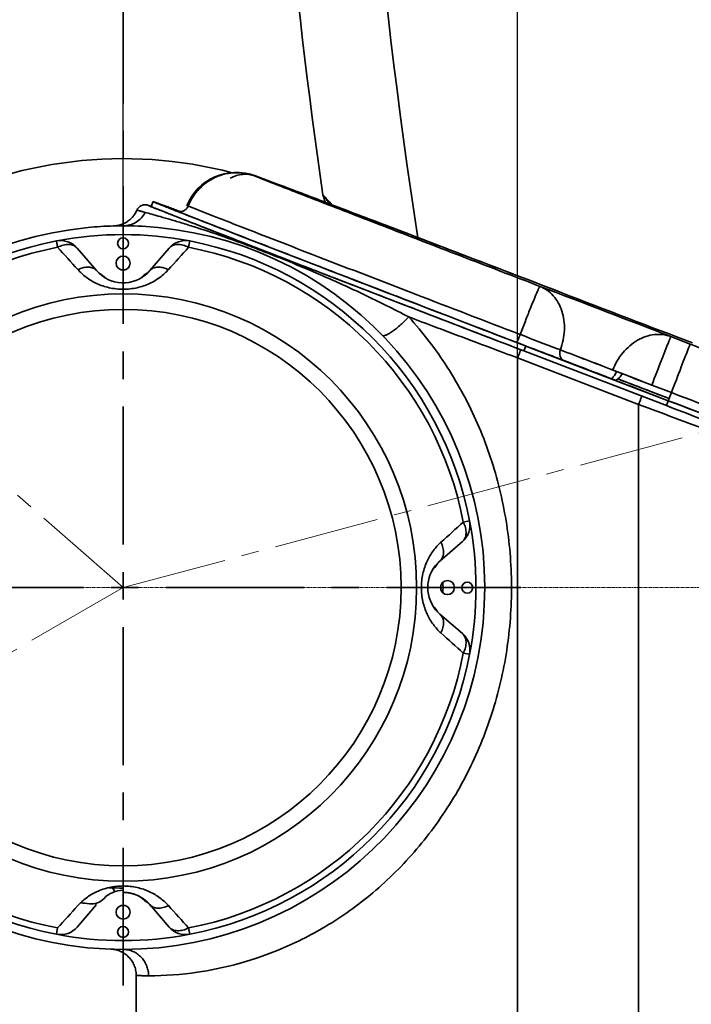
# Model space of a CAD drawing. Header units: millimetres. Extents: x 3881 to 9821, y -2100 to 2100.
# Tile 7 of 27: x 6063 to 6216, y 323 to 548. Entities that reach past the tile are written whole.
import ezdxf

# ---------------------------------------------------------------- set-up
doc = ezdxf.new("R2010")
doc.units = ezdxf.units.MM
doc.header["$PDSIZE"] = -5
doc.linetypes.add('CENTER', pattern=[0.6, 0.375, -0.075, 0.075, -0.075])
doc.linetypes.add('点画线', pattern=[18, 12, -2, 2, -2])
doc.layers.get('0').update_dxf_attribs({"lineweight": 35})
for name, color, linetype, lineweight in [('3中心线层', 1, 'CENTER', 18), ('中心线层', 1, '点画线', 18), ('尺寸线层', 3, 'Continuous', 18), ('粗实线层', 7, 'Continuous', 35)]:
    doc.layers.add(name, color=color, linetype=linetype, lineweight=lineweight)
doc.styles.add('标准', font='FSGB2312.ttf', dxfattribs={"width": 0.667})
doc.dimstyles.new('标准', dxfattribs={"dimscale": 20, "dimtxt": 3.5, "dimasz": 4, "dimexe": 2, "dimexo": 0, "dimtad": 1, "dimdsep": 46, "dimtxsty": '标准', "dimblk": '_CAXARROW', "dimcen": 0, "dimdle": 6, "dimazin": 2, "dimtfac": 0.707107, "dimtdec": 3, "dimtmove": 2, "dimatfit": 3, "dimfxl": 1, "dimfrac": 2, "dimtolj": 1, "dimarcsym": 1})

# ---------------------------------------------------------------- blocks, each defined once
blk = doc.blocks.new('_CAXARROW')
blk.add_hatch(color=0).paths.add_polyline_path([(0, 0), (-1, 0.125), (-1, -0.125)], flags=0)
blk = doc.blocks.new('*D30')
at = {"layer": 'Defpoints', "color": 0, "transparency": 16777216}
for p in [(6152.62, 868.23), (4841.47, 418.23), (5041.83, 418.23)]:
    blk.add_point(p, dxfattribs=at)
at = {"layer": '尺寸线层', "color": 0, "linetype": 'Continuous', "lineweight": -2, "transparency": 16777216}
for p, q in [((6152.62, 868.23), (4801.47, 868.23)), ((4841.47, 788.23), (4841.47, 712.03)), ((4841.47, 498.23), (4841.47, 598.7)), ((5041.83, 418.23), (4801.47, 418.23))]:
    blk.add_line(p, q, dxfattribs=at)
at = {"layer": '尺寸线层', "color": 0, "lineweight": -2, "transparency": 16777216, "xscale": 80, "yscale": 80, "zscale": 80}
for p, rotation in [((4841.47, 868.23), 90), ((4841.47, 418.23), 270)]:
    blk.add_blockref('_CAXARROW', p, dxfattribs=dict(at, rotation=rotation))
at = {"layer": '尺寸线层', "color": 0, "transparency": 16777216, "insert": (4841.47, 655.36), "char_height": 70, "width": 206.8234, "attachment_point": 5, "rotation": 90, "style": '标准', "bg_fill": 3, "box_fill_scale": 1.1, "bg_fill_color": 256, "bg_fill_true_color": 13158600, "bg_fill_transparency": 0}
blk.add_mtext('\\A1;450', dxfattribs=at)
blk = doc.blocks.new('*D31')
at = {"layer": 'Defpoints', "color": 0, "transparency": 16777216}
for p in [(6176.59, 683.54), (6086.59, 501.73), (6176.59, 387.97)]:
    blk.add_point(p, dxfattribs=at)
at = {"layer": '尺寸线层', "color": 0, "linetype": 'Continuous', "lineweight": -2, "transparency": 16777216}
for p, q in [((6086.59, 501.73), (6086.59, 723.54)), ((6176.59, 387.97), (6176.59, 723.54)), ((6006.59, 683.54), (5926.59, 683.54)), ((6086.59, 683.54), (6176.59, 683.54)), ((6256.59, 683.54), (6336.59, 683.54))]:
    blk.add_line(p, q, dxfattribs=at)
at = {"layer": '尺寸线层', "color": 0, "lineweight": -2, "transparency": 16777216, "xscale": 80, "yscale": 80, "zscale": 80}
blk.add_blockref('_CAXARROW', (6086.59, 683.54), dxfattribs=at)
at = {"layer": '尺寸线层', "color": 0, "lineweight": -2, "transparency": 16777216, "xscale": 80, "yscale": 80, "zscale": 80, "rotation": 180}
blk.add_blockref('_CAXARROW', (6176.59, 683.54), dxfattribs=at)
at = {"layer": '尺寸线层', "color": 0, "transparency": 16777216, "insert": (6267.93, 742.44), "char_height": 70, "width": 140, "attachment_point": 5, "style": '标准', "bg_fill": 3, "box_fill_scale": 1.1, "bg_fill_color": 256, "bg_fill_true_color": 13158600, "bg_fill_transparency": 0}
blk.add_mtext('\\A1;90', dxfattribs=at)
blk = doc.blocks.new('*D33')
at = {"layer": 'Defpoints', "color": 0, "transparency": 16777216}
for p in [(4624.06, 1349.73), (6086.59, 1349.73), (5696.88, -288.27)]:
    blk.add_point(p, dxfattribs=at)
at = {"layer": '尺寸线层', "color": 0, "linetype": 'Continuous', "lineweight": -2, "transparency": 16777216}
for p, q in [((6086.59, 1349.73), (4584.06, 1349.73)), ((4624.06, 1269.73), (4624.06, 601.53)), ((4624.06, -208.27), (4624.06, 459.93)), ((5696.88, -288.27), (4584.06, -288.27))]:
    blk.add_line(p, q, dxfattribs=at)
at = {"layer": '尺寸线层', "color": 0, "lineweight": -2, "transparency": 16777216, "xscale": 80, "yscale": 80, "zscale": 80}
for p, rotation in [((4624.06, 1349.73), 90), ((4624.06, -288.27), 270)]:
    blk.add_blockref('_CAXARROW', p, dxfattribs=dict(at, rotation=rotation))
at = {"layer": '尺寸线层', "color": 0, "transparency": 16777216, "insert": (4624.06, 530.73), "char_height": 70, "width": 270.215, "attachment_point": 5, "rotation": 90, "style": '标准', "bg_fill": 3, "box_fill_scale": 1.1, "bg_fill_color": 256, "bg_fill_true_color": 13158600, "bg_fill_transparency": 0}
blk.add_mtext('\\A1;1638', dxfattribs=at)
blk = doc.blocks.new('*D34')
at = {"layer": 'Defpoints', "color": 0, "transparency": 16777216}
for p in [(5155.09, 418.07), (6176.59, 51.45), (6176.59, -428.94)]:
    blk.add_point(p, dxfattribs=at)
at = {"layer": '尺寸线层', "color": 0, "linetype": 'Continuous', "lineweight": -2, "transparency": 16777216}
for p, q in [((5155.09, 418.07), (5155.09, -468.94)), ((6176.59, 51.45), (6176.59, -468.94)), ((5235.09, -428.94), (5562.73, -428.94)), ((6096.59, -428.94), (5768.94, -428.94))]:
    blk.add_line(p, q, dxfattribs=at)
at = {"layer": '尺寸线层', "color": 0, "lineweight": -2, "transparency": 16777216, "xscale": 80, "yscale": 80, "zscale": 80, "rotation": 180}
blk.add_blockref('_CAXARROW', (5155.09, -428.94), dxfattribs=at)
at = {"layer": '尺寸线层', "color": 0, "lineweight": -2, "transparency": 16777216, "xscale": 80, "yscale": 80, "zscale": 80}
blk.add_blockref('_CAXARROW', (6176.59, -428.94), dxfattribs=at)
at = {"layer": '尺寸线层', "color": 0, "transparency": 16777216, "insert": (5665.84, -428.94), "char_height": 70, "width": 419.9432, "attachment_point": 5, "style": '标准', "bg_fill": 3, "box_fill_scale": 1.1, "bg_fill_color": 256, "bg_fill_true_color": 13158600, "bg_fill_transparency": 0}
blk.add_mtext('\\A1;1021.5', dxfattribs=at)

msp = doc.modelspace()

# ---------------------------------------------------------------- linework, layer by layer
at = {"color": 1, "linetype": 'CENTER', "ltscale": 83.82}
for p, q in [((6086.588, 327.48), (6086.588, 1076.73)), ((5995.838, 418.23), (6177.338, 418.23))]:
    msp.add_line(p, q, dxfattribs=at)
at = {"color": 0, "linetype": 'Continuous'}
for p, q in [((6116.562, 512.105), (6116.597, 512.091)), ((6116.596, 512.091), (6116.774, 512.024)), ((6119.314, 511.174), (6116.8, 512.111)), ((6116.802, 512.11), (6116.946, 512.056)), ((6122.824, 509.854), (6119.314, 511.174)), ((6121.751, 510.258), (6121.945, 510.185)), ((6121.914, 510.085), (6121.917, 510.084)), ((6121.917, 510.084), (6121.941, 510.075)), ((6135.218, 505.154), (6122.824, 509.854)), ((6092.188, 505.442), (6092.163, 505.449)), ((6092.212, 505.435), (6092.188, 505.442)), ((6092.235, 505.428), (6092.212, 505.435)), ((6092.257, 505.421), (6092.235, 505.428)), ((6092.279, 505.415), (6092.257, 505.421)), ((6092.313, 505.404), (6092.279, 505.415)), ((6092.348, 505.393), (6092.313, 505.404)), ((6092.385, 505.381), (6092.348, 505.393)), ((6092.439, 505.363), (6092.385, 505.381)), ((6092.514, 505.337), (6092.439, 505.363)), ((6092.618, 505.302), (6092.514, 505.337)), ((6092.76, 505.252), (6092.618, 505.302)), ((6092.982, 505.173), (6092.76, 505.252)), ((6093.034, 505.154), (6092.982, 505.173)), ((6092.984, 505.172), (6093.03, 505.155)), ((6093.021, 505.121), (6093.451, 506.241)), ((6093.005, 505.089), (6092.961, 505.107)), ((6097.557, 503.285), (6097.589, 503.272)), ((6097.587, 503.273), (6097.868, 503.162)), ((6097.868, 503.162), (6098.256, 503.01)), ((6098.053, 503.083), (6097.874, 503.153)), ((6098.447, 502.928), (6098.053, 503.083)), ((6098.256, 503.01), (6098.437, 502.938)), ((6098.437, 502.938), (6099.447, 502.542)), ((6098.831, 502.777), (6098.447, 502.928)), ((6098.738, 504.207), (6098.989, 504.111)), ((6098.995, 504.124), (6098.743, 504.22)), ((6098.936, 504.239), (6099.32, 504.095)), ((6098.989, 504.111), (6099.314, 503.986)), ((6099.367, 503.981), (6098.995, 504.124)), ((6099.32, 504.095), (6099.339, 504.088)), ((6099.544, 503.969), (6099.326, 504.049)), ((6099.35, 504.04), (6099.326, 504.049)), ((6099.339, 504.088), (6099.362, 504.079)), ((6099.533, 503.973), (6099.351, 504.04)), ((6099.362, 504.079), (6099.642, 503.974)), ((6137.804, 504.169), (6135.218, 505.154)), ((6143.387, 502.042), (6137.804, 504.169)), ((6098.874, 502.761), (6098.831, 502.777)), ((6099.458, 502.532), (6098.87, 502.762)), ((6099.587, 502.481), (6099.458, 502.532)), ((6103.934, 500.783), (6103.86, 500.812)), ((6103.934, 500.783), (6103.861, 500.812)), ((6147.907, 500.317), (6143.387, 502.042)), ((6151.065, 499.111), (6147.907, 500.317)), ((6154.33, 497.863), (6151.065, 499.111)), ((6071.652, 495.842), (6071.375, 497.28)), ((6101.801, 497.28), (6101.524, 495.842)), ((6159.405, 495.922), (6154.33, 497.863)), ((6080.529, 490.506), (6076.107, 495.635)), ((6097.069, 495.635), (6092.647, 490.506)), ((6162.893, 494.588), (6159.405, 495.922)), ((6166.452, 493.225), (6162.893, 494.588)), ((6175.58, 489.727), (6171.897, 491.139)), ((6179.29, 488.304), (6175.58, 489.727)), ((6086.588, 486.266), (6086.588, 487.73)), ((6182.93, 486.907), (6179.29, 488.304)), ((6181.135, 485.854), (6181.139, 485.864)), ((6182.881, 486.926), (6182.881, 486.926)), ((6182.882, 486.926), (6182.928, 486.908)), ((6182.931, 486.907), (6182.93, 486.907)), ((6177.187, 475.938), (6177.161, 475.948)), ((6177.441, 475.84), (6177.187, 475.938)), ((6211.075, 474.357), (6211.081, 474.37)), ((6211.545, 475.46), (6215.964, 473.764)), ((6213.033, 475.353), (6213.032, 475.353)), ((6213.033, 475.353), (6216.456, 474.039)), ((6213.034, 475.352), (6213.083, 475.334)), ((6213.084, 475.333), (6213.084, 475.334)), ((6175.973, 472.986), (6176.576, 472.755)), ((6177.314, 472.471), (6175.973, 472.986)), ((6176.576, 472.755), (6176.616, 472.739)), ((6176.616, 472.739), (6177.313, 472.471)), ((6177.313, 472.471), (6178.03, 472.196)), ((6178.03, 472.196), (6177.314, 472.471)), ((6178.46, 473.317), (6178.03, 472.196)), ((6178.03, 472.196), (6210.526, 459.722)), ((6210.956, 460.842), (6178.46, 473.317)), ((6215.516, 472.668), (6215.51, 472.654)), ((6176.588, 470.606), (6204.195, 460.004)), ((6176.588, 307.23), (6176.588, 470.606)), ((6192.335, 470.136), (6192.312, 470.145)), ((6192.335, 470.136), (6192.312, 470.145)), ((6198.31, 467.833), (6198.278, 467.846)), ((6199.45, 465.847), (6205.341, 463.586)), ((6205.341, 463.586), (6211.155, 461.354)), ((6206.474, 462.576), (6210.96, 460.854)), ((6211.675, 462.698), (6207.199, 464.417)), ((6210.961, 460.854), (6211.675, 462.698)), ((6211.151, 461.342), (6208.256, 462.453)), ((6210.513, 459.727), (6210.943, 460.847)), ((6210.956, 460.842), (6210.943, 460.847)), ((6204.195, 287.238), (6204.195, 460.004)), ((6210.513, 459.727), (6210.526, 459.722)), ((6164.199, 433.166), (6165.637, 433.443)), ((6158.864, 424.289), (6163.993, 428.711)), ((6163.993, 407.749), (6158.864, 412.171)), ((6165.637, 403.018), (6164.199, 403.294)), ((6086.588, 350.195), (6086.588, 348.73)), ((6076.107, 340.826), (6080.529, 345.954)), ((6092.647, 345.954), (6097.069, 340.826)), ((6071.375, 339.181), (6071.652, 340.619)), ((6101.524, 340.619), (6101.801, 339.181)), ((6083.798, 335.777), (6083.799, 335.777)), ((6083.807, 335.777), (6084.014, 335.77)), ((6083.807, 335.777), (6083.817, 335.777)), ((6084.088, 335.76), (6083.807, 335.777)), ((6089.588, 307.23), (6089.588, 329.781))]:
    msp.add_line(p, q, dxfattribs=at)
for points in [[(6092.163, 505.449), (6092.15, 505.453), (6092.136, 505.456), (6092.121, 505.46), (6092.106, 505.464), (6092.09, 505.468), (6092.072, 505.472), (6092.053, 505.477), (6092.033, 505.481), (6092.011, 505.486), (6091.987, 505.491), (6091.96, 505.496), (6091.93, 505.501), (6091.897, 505.506), (6091.86, 505.512), (6091.819, 505.517), (6091.774, 505.521), (6091.725, 505.525), (6091.672, 505.528), (6091.615, 505.529), (6091.556, 505.529), (6091.492, 505.527), (6091.426, 505.523), (6091.356, 505.516), (6091.283, 505.506), (6091.206, 505.492), (6091.125, 505.475), (6091.042, 505.453), (6090.956, 505.426), (6090.868, 505.395), (6090.779, 505.358), (6090.689, 505.315), (6090.6, 505.268), (6090.511, 505.214), (6090.424, 505.155), (6090.338, 505.09), (6090.255, 505.019), (6090.173, 504.942), (6090.095, 504.859), (6090.02, 504.77), (6089.949, 504.674), (6089.882, 504.573), (6089.821, 504.466), (6089.766, 504.352)], [(6084.402, 500.701), (6084.658, 500.713), (6084.915, 500.737), (6085.171, 500.771), (6085.425, 500.817), (6085.676, 500.873), (6085.925, 500.94), (6086.171, 501.017), (6086.413, 501.105), (6086.651, 501.203), (6086.885, 501.312), (6087.113, 501.43), (6087.337, 501.558), (6087.555, 501.696), (6087.766, 501.842), (6087.972, 501.998), (6088.17, 502.163), (6088.361, 502.335), (6088.545, 502.516), (6088.72, 502.705), (6088.888, 502.901), (6089.047, 503.104), (6089.197, 503.313), (6089.337, 503.529), (6089.469, 503.75), (6089.591, 503.978), (6089.703, 504.21), (6089.766, 504.352)], [(6171.897, 491.139), (6170.07, 491.839), (6166.452, 493.225)], [(6210.961, 460.854), (6210.965, 460.865), (6210.977, 460.895)], [(6086.588, 348.73), (6086.685, 348.73), (6086.894, 348.724), (6087.104, 348.713), (6087.315, 348.697), (6087.525, 348.675), (6087.736, 348.647), (6087.944, 348.614), (6088.152, 348.576), (6088.358, 348.532), (6088.561, 348.483), (6088.761, 348.429), (6088.958, 348.371), (6089.151, 348.308), (6089.341, 348.241), (6089.528, 348.17), (6089.711, 348.095), (6089.891, 348.016), (6090.067, 347.934), (6090.24, 347.848), (6090.41, 347.758), (6090.576, 347.665), (6090.739, 347.569), (6090.899, 347.469), (6091.055, 347.367), (6091.209, 347.261), (6091.359, 347.152), (6091.506, 347.04), (6091.651, 346.925), (6091.792, 346.807), (6091.93, 346.685), (6092.065, 346.561), (6092.197, 346.435), (6092.326, 346.305), (6092.452, 346.172), (6092.575, 346.036), (6092.647, 345.954)], [(6089.588, 329.781), (6089.586, 329.938), (6089.572, 330.22), (6089.544, 330.502), (6089.504, 330.783), (6089.45, 331.06), (6089.383, 331.335), (6089.304, 331.606), (6089.211, 331.873), (6089.106, 332.136), (6088.989, 332.393), (6088.86, 332.645), (6088.72, 332.89), (6088.567, 333.129), (6088.404, 333.359), (6088.23, 333.582), (6088.046, 333.797), (6087.852, 334.003), (6087.648, 334.199), (6087.435, 334.385), (6087.214, 334.561), (6086.985, 334.727), (6086.748, 334.882), (6086.504, 335.025), (6086.254, 335.156), (6085.998, 335.276), (6085.737, 335.383), (6085.47, 335.478), (6085.2, 335.56), (6084.926, 335.63), (6084.649, 335.686), (6084.369, 335.73), (6084.088, 335.76)]]:
    msp.add_lwpolyline(points, dxfattribs=at)
for centre, radius in [((6086.588, 496.73), 1.25), ((6086.588, 492.23), 1.6), ((6086.588, 418.23), 66.964), ((6086.588, 418.23), 63.429), ((6160.588, 418.23), 1.6), ((6165.088, 418.23), 1.25), ((6086.588, 344.23), 1.6), ((6086.588, 339.73), 1.25)]:
    msp.add_circle(centre, radius, dxfattribs=at)
for centre, radius, start, end in [((7388.984, 690.252), 1250, 172.218492, 188.846349), ((7388.984, 690.252), 1270, 175.404313, 188.259625), ((6086.588, 418.23), 97.826, 75.24613, 118.52988), ((6112.298, 500.888), 12, 69.1801, 158.18224), ((6112.646, 500.853), 12, 69.73851, 85.0314), ((6114.776, 506.327), 6.126, 72.80708, 80.1834), ((6112.531, 501.476), 11.367, 69.03831, 69.22412), ((6114.803, 506.415), 6.034, 70.65787, 72.79946), ((6112.907, 501.558), 11.248, 69.7524, 70.88812), ((6114.814, 506.447), 6.001, 69.18479, 70.65703), ((5869.471, -156.799), 713.17, 69.2834, 69.695715), ((6099.969, 455.353), 58.996, 68.03372, 68.31285), ((5850.364, 416.23), 296.299, 17.65855, 18.00284), ((6037.185, 437.663), 118.067, 35.22089, 36.44826), ((6079.002, 457.283), 73.334, 41.14137, 43.5458), ((6243.373, 860.123), 382.223, 248.19987, 248.37282), ((6125.39, 569.415), 70.392, 248.23087, 248.38368), ((6100.002, 505.809), 1.885, 249.77572, 255.29561), ((6100.007, 505.828), 1.905, 255.29139, 257.80824), ((6086.588, 418.23), 82.5, 91.51676, 95.56381), ((6086.588, 418.23), 82.5, 89.53519, 91.51676), ((6086.588, 418.23), 82.5, 84.43621, 89.53519), ((6086.588, 418.23), 82.5, 95.56381, 270), ((6086.588, 418.23), 80.5, 79.10695, 100.89305), ((6086.588, 418.23), 82.5, 270, 84.43621), ((6086.588, 418.23), 80.5, 100.89305, 169.10695), ((6072.32, 492.37), 5, 40.76875, 100.89305), ((6100.856, 492.37), 5, 79.10695, 139.23104), ((6086.588, 418.23), 80.5, 10.89305, 79.10695), ((6086.588, 418.23), 79.036, 100.89301, 169.10692), ((8059.014, 2280.025), 2670.752, 221.916368, 222.063586), ((4291.488, 2120.454), 2432.2, 317.92852, 318.090178), ((6086.588, 418.23), 79.036, 10.89301, 79.10691), ((6086.588, 495.73), 8, 220.76928, 267.71561), ((6079.336, 486.345), 4, 43.51149, 64.39057), ((6086.588, 418.23), 72.5, 89.56447, 90.43553), ((6086.588, 495.73), 8, 267.71561, 314.63177), ((6093.84, 486.345), 4, 115.74237, 136.48851), ((6086.588, 495.73), 8, 314.63177, 319.23105), ((6086.588, 493.23), 6, 223.51149, 226.7341), ((6086.588, 493.23), 6, 313.36151, 316.48851), ((4417.286, -4153.945), 4964.953, 68.814732, 69.183939), ((6178.581, 475.723), 12, 68.75287, 69.00056), ((7967.673, 5091.788), 4938.648, 248.81482, 249.188946), ((7960.037, 5071.897), 4917.341, 248.814063, 249.189741), ((7241.898, 3246.766), 2970.328, 248.978923, 249.199875), ((6098.5, 506.172), 84.267, 338.83963, 338.98141), ((7077.495, 2818.231), 2509.361, 248.980934, 249.176612), ((6208.783, 464.131), 12, 68.99933, 69.25832), ((5350.164, -1723.285), 2349.542, 68.996146, 69.152388), ((5524.436, -1269.085), 1863.069, 68.992855, 69.189889), ((5657.729, -922.384), 1489.651, 68.814603, 69.183783), ((5685.635, -852.281), 1416.182, 68.777504, 69.036056), ((5489.546, -1362.359), 1962.638, 68.831515, 69.01744), ((7268.839, 3230.621), 2962.932, 248.837421, 249.003721), ((6998.613, 2528.033), 2210.182, 248.795015, 249.018025), ((7232.552, 3138.116), 2865.545, 248.795023, 249.018017), ((4903.968, -2934.656), 3638.89, 68.996164, 69.145093), ((6160.728, 432.498), 5, 310.76891, 10.89305), ((6086.588, 418.23), 80.5, 349.10695, 10.89305), ((7962.034, -1569.362), 2691.157, 131.916951, 132.063053), ((6164.088, 418.23), 8, 135.04198, 224.98366), ((6161.588, 418.23), 6, 133.51149, 136.68116), ((6154.703, 425.483), 4, 313.51149, 334.43473), ((6164.088, 418.23), 8, 130.76908, 135.04198), ((6086.588, 418.23), 72.5, 359.56447, 0.43553), ((6092.833, 418.23), 66.732, 358.95878, 1.04058), ((6161.588, 418.23), 6, 223.3355, 226.48851), ((6154.703, 410.978), 4, 25.58466, 46.48851), ((6164.088, 418.23), 8, 224.98366, 229.2311), ((7799.6, 2225.318), 2448.327, 227.929078, 228.089672), ((6160.728, 403.962), 5, 349.10695, 49.23071), ((6086.588, 418.23), 80.5, 190.89306, 259.10695), ((6086.588, 418.23), 79.036, 190.89301, 259.10692), ((6086.588, 418.23), 79.036, 280.89301, 349.10691), ((6086.588, 418.23), 80.5, 280.89305, 349.10695), ((6086.588, 343.23), 6, 89.99991, 136.48851), ((6086.588, 418.23), 68.5, 267.25526, 269.99777), ((6086.588, 350.73), 2.565, 201.71171, 224.39938), ((6086.588, 340.73), 8, 40.76858, 90.00112), ((6086.588, 418.23), 72.5, 262.32413, 263.92248), ((6079.336, 350.115), 4, 263.92248, 316.48851), ((6086.588, 343.23), 6, 43.51149, 46.73416), ((6093.84, 350.115), 4, 223.51149, 244.39059), ((7880.721, -1283.122), 2430.898, 137.928514, 138.09026), ((6086.588, 418.23), 72.5, 269.56447, 270.43552), ((4113.785, -1443.904), 2671.259, 41.916395, 42.063585), ((6072.32, 344.091), 5, 259.10695, 319.23102), ((6086.588, 418.23), 80.5, 259.10695, 280.89305), ((6100.856, 344.091), 5, 220.76876, 280.89305)]:
    msp.add_arc(centre, radius, start, end, dxfattribs=at)
for points, knots in [([(6101.427, 505.235), (6101.696, 505.907), (6102.197, 506.897), (6103.043, 508.124), (6104.045, 509.32), (6105.539, 510.651), (6107.281, 511.668), (6108.781, 512.259), (6110.31, 512.687), (6112.243, 512.922), (6114.489, 512.746), (6115.902, 512.355), (6116.563, 512.104)], [0, 0, 0, 0, 0.1180025, 0.179711, 0.2428657, 0.3722573, 0.5037609, 0.5695281, 0.6348009, 0.7624432, 0.8847007, 1, 1, 1, 1]), ([(6111.016, 511.616), (6111.474, 511.846), (6112.404, 512.223), (6113.844, 512.509), (6115.249, 512.487), (6116.142, 512.264), (6116.562, 512.105)], [0, 0, 0, 0, 0.2688978, 0.5225429, 0.7645505, 1, 1, 1, 1]), ([(6116.562, 512.105), (6117.244, 511.845), (6118.466, 511.381), (6120.069, 510.775), (6121.171, 510.362), (6121.733, 510.152), (6121.915, 510.087)], [0, 0, 0, 0, 0.3824417, 0.685704, 0.89868, 1, 1, 1, 1]), ([(6121.876, 510.012), (6120.839, 510.417), (6119.078, 511.107), (6117.319, 511.802), (6116.596, 512.091)], [0, 0, 0, 0, 0.5887828, 1, 1, 1, 1]), ([(6121.77, 510.173), (6121.156, 510.417), (6119.548, 511.046), (6117.938, 511.671), (6116.945, 512.056)], [0, 0, 0, 0, 0.3828918, 1, 1, 1, 1]), ([(6181.676, 486.926), (6175.651, 489.239), (6164.025, 493.708), (6147.629, 500.026), (6133.719, 505.404), (6125.411, 508.63), (6121.876, 510.012)], [0, 0, 0, 0, 0.3020619, 0.5828866, 0.8223546, 1, 1, 1, 1]), ([(6121.941, 510.075), (6121.971, 510.064), (6122.029, 510.043), (6122.109, 510.014), (6122.178, 509.99), (6122.235, 509.969), (6122.281, 509.953), (6122.315, 509.941), (6122.34, 509.935), (6122.35, 509.93), (6122.357, 509.93), (6122.354, 509.933), (6122.35, 509.935), (6122.343, 509.938), (6122.333, 509.943), (6122.314, 509.951), (6122.283, 509.965), (6122.238, 509.984), (6122.155, 510.018), (6122.086, 510.046), (6122.037, 510.066)], [0, 0, 0, 0, 0.1236643, 0.2319727, 0.3248843, 0.4023588, 0.4643567, 0.5108408, 0.5417807, 0.55718, 0.5592183, 0.5615869, 0.5677161, 0.5777126, 0.5915909, 0.6093531, 0.6565233, 0.7192023, 0.7973619, 1, 1, 1, 1]), ([(6121.945, 510.185), (6125.559, 508.823), (6134.046, 505.603), (6148.237, 500.194), (6164.937, 493.808), (6176.762, 489.274), (6182.882, 486.926)], [0, 0, 0, 0, 0.1776371, 0.4175098, 0.6985264, 1, 1, 1, 1]), ([(6092.961, 505.107), (6092.864, 505.147), (6092.731, 505.202), (6092.565, 505.272), (6092.474, 505.311), (6092.398, 505.346), (6092.354, 505.365), (6092.281, 505.405), (6092.361, 505.385), (6092.407, 505.37), (6092.487, 505.345), (6092.58, 505.313), (6092.75, 505.255), (6092.886, 505.206), (6092.984, 505.172)], [0, 0, 0, 0, 0.2180062, 0.3038561, 0.3742194, 0.4290612, 0.4683543, 0.5003683, 0.5321869, 0.5713759, 0.6261145, 0.6963792, 0.7821383, 1, 1, 1, 1]), ([(6093.451, 506.241), (6093.452, 506.243), (6093.463, 506.24), (6093.478, 506.238), (6093.508, 506.23), (6093.546, 506.218), (6093.596, 506.202), (6093.656, 506.182), (6093.728, 506.158), (6093.845, 506.118), (6094.017, 506.057), (6094.257, 505.972), (6094.538, 505.87), (6094.863, 505.752), (6095.229, 505.618), (6095.802, 505.407), (6096.62, 505.104), (6097.724, 504.693), (6098.514, 504.397), (6098.936, 504.239)], [0, 0, 0, 0, 0.0011247, 0.0041487, 0.0091385, 0.0161038, 0.0250468, 0.0359673, 0.0488642, 0.0637354, 0.0993899, 0.1429044, 0.1942457, 0.253374, 0.3202431, 0.3948011, 0.5667472, 0.7686841, 1, 1, 1, 1]), ([(6098.866, 504.059), (6098.448, 504.224), (6097.663, 504.532), (6096.568, 504.965), (6095.757, 505.288), (6095.19, 505.514), (6094.828, 505.659), (6094.508, 505.789), (6094.23, 505.902), (6093.995, 505.998), (6093.826, 506.069), (6093.712, 506.117), (6093.643, 506.147), (6093.585, 506.173), (6093.537, 506.194), (6093.501, 506.211), (6093.473, 506.225), (6093.461, 506.233), (6093.451, 506.239), (6093.451, 506.241)], [0, 0, 0, 0, 0.2312468, 0.4331484, 0.6050874, 0.6796502, 0.7465285, 0.8056693, 0.8570254, 0.9005558, 0.9362261, 0.9511048, 0.9640087, 0.9749357, 0.9838844, 0.9908544, 0.9958479, 0.9988743, 1, 1, 1, 1]), ([(6098.899, 504.092), (6099.125, 504.006), (6099.637, 503.915), (6100.409, 504.092), (6101.055, 504.559), (6101.335, 505.005), (6101.427, 505.235)], [0, 0, 0, 0, 0.2375158, 0.4959763, 0.75697, 1, 1, 1, 1]), ([(6101.429, 505.235), (6101.389, 505.25), (6101.334, 505.273), (6101.266, 505.3), (6101.227, 505.316), (6101.198, 505.329), (6101.178, 505.337), (6101.167, 505.342), (6101.162, 505.345), (6101.159, 505.346), (6101.157, 505.347), (6101.157, 505.348)], [0, 0, 0, 0, 0.4355351, 0.6072227, 0.748011, 0.857768, 0.9363677, 0.9639498, 0.9837093, 0.9956606, 1, 1, 1, 1]), ([(6091.651, 503.78), (6091.408, 503.334), (6090.795, 502.488), (6089.572, 501.496), (6088.129, 500.871), (6087.094, 500.73), (6086.588, 500.73)], [0, 0, 0, 0, 0.2462047, 0.5005775, 0.7545419, 1, 1, 1, 1]), ([(6091.644, 503.782), (6091.496, 503.823), (6091.219, 503.899), (6090.833, 504.006), (6090.507, 504.097), (6090.273, 504.163), (6090.115, 504.207), (6090.019, 504.235), (6089.938, 504.259), (6089.872, 504.279), (6089.821, 504.294), (6089.787, 504.305), (6089.768, 504.312), (6089.759, 504.316), (6089.755, 504.318), (6089.752, 504.32), (6089.752, 504.321)], [0, 0, 0, 0, 0.2345339, 0.437819, 0.6098142, 0.7504795, 0.8090524, 0.8597854, 0.902681, 0.9377425, 0.9649743, 0.9843841, 0.9911614, 0.995994, 0.9989005, 1, 1, 1, 1]), ([(6151.74, 479.938), (6150.053, 480.844), (6146.695, 482.569), (6141.686, 485.009), (6136.795, 487.274), (6130.574, 490.027), (6124.533, 492.552), (6118.683, 494.87), (6113.312, 496.921), (6108.203, 498.744), (6103.421, 500.316), (6100.309, 501.289), (6097.566, 502.109), (6095.22, 502.784), (6093.291, 503.329), (6092.146, 503.647), (6091.644, 503.782)], [0, 0, 0, 0, 0.0887202, 0.1747787, 0.2580284, 0.3383458, 0.489863, 0.5612237, 0.6297368, 0.7561675, 0.8123632, 0.8628702, 0.9071862, 0.9449489, 0.9759241, 1, 1, 1, 1]), ([(6097.874, 503.153), (6096.873, 503.546), (6095.248, 504.187), (6093.626, 504.834), (6093.005, 505.089)], [0, 0, 0, 0, 0.6157215, 1, 1, 1, 1]), ([(6093.021, 505.121), (6093.021, 505.119), (6093.029, 505.114), (6093.039, 505.107), (6093.062, 505.095), (6093.092, 505.081), (6093.132, 505.062), (6093.203, 505.031), (6093.314, 504.983), (6093.475, 504.916), (6093.671, 504.834), (6093.903, 504.739), (6094.171, 504.631), (6094.474, 504.508), (6094.949, 504.318), (6095.628, 504.047), (6096.547, 503.683), (6097.205, 503.423), (6097.557, 503.285)], [0, 0, 0, 0, 0.0011466, 0.0041735, 0.0091585, 0.0161131, 0.0250404, 0.0359407, 0.063656, 0.0992444, 0.1426834, 0.1939443, 0.252993, 0.3197903, 0.3942916, 0.5662045, 0.7682812, 1, 1, 1, 1]), ([(6098.743, 504.22), (6098.248, 504.41), (6097.796, 504.585), (6096.303, 505.149), (6097.79, 504.569), (6098.243, 504.397), (6098.738, 504.207)], [0, 0, 0, 0, 0.3535492, 0.5, 0.646428, 1, 1, 1, 1]), ([(6099.159, 504.017), (6099.085, 504.045), (6098.98, 504.084), (6098.85, 504.132), (6098.772, 504.16), (6098.707, 504.183), (6098.658, 504.201), (6098.618, 504.215), (6098.601, 504.22), (6098.579, 504.227), (6098.593, 504.217), (6098.608, 504.212), (6098.642, 504.197), (6098.686, 504.179), (6098.745, 504.154), (6098.818, 504.125), (6098.87, 504.104), (6098.899, 504.092)], [0, 0, 0, 0, 0.2482666, 0.3500114, 0.4366402, 0.5080702, 0.564255, 0.6051506, 0.6307192, 0.6409654, 0.6464886, 0.6672891, 0.70343, 0.7548469, 0.8214656, 0.9032092, 1, 1, 1, 1]), ([(6178.46, 473.317), (6170.183, 476.494), (6154.278, 482.607), (6132.067, 491.167), (6115.685, 497.503), (6105.058, 501.635), (6100.738, 503.323), (6098.866, 504.059)], [0, 0, 0, 0, 0.311735, 0.5991072, 0.8369208, 0.9292866, 1, 1, 1, 1]), ([(6098.899, 504.092), (6100.252, 503.551), (6103.694, 502.197), (6109.873, 499.784), (6117.975, 496.639), (6127.698, 492.875), (6138.725, 488.617), (6155.104, 482.304), (6167.774, 477.433), (6176.408, 474.118)], [0, 0, 0, 0, 0.052593, 0.1335516, 0.239456, 0.3663234, 0.5099539, 0.6661513, 1, 1, 1, 1]), ([(6099.009, 504.165), (6098.983, 504.174), (6098.885, 504.208), (6098.971, 504.17), (6098.991, 504.161)], [0, 0, 0, 0, 0.55218, 1, 1, 1, 1]), ([(6098.991, 504.161), (6099.008, 504.154), (6099.105, 504.114), (6099.203, 504.075), (6099.283, 504.043)], [0, 0, 0, 0, 0.1730731, 1, 1, 1, 1]), ([(6099.326, 504.049), (6099.292, 504.062), (6099.186, 504.101), (6099.081, 504.139), (6099.009, 504.165)], [0, 0, 0, 0, 0.3217338, 1, 1, 1, 1]), ([(6177.161, 475.948), (6169.124, 479.034), (6153.77, 484.936), (6135.256, 492.075), (6122.071, 497.176), (6114.044, 500.289), (6107.672, 502.773), (6104.008, 504.21), (6102.499, 504.808)], [0, 0, 0, 0, 0.3226524, 0.6164995, 0.7436615, 0.8525143, 0.9391606, 1, 1, 1, 1]), ([(6099.447, 502.542), (6101.339, 501.8), (6105.635, 500.123), (6116.002, 496.094), (6131.742, 490.007), (6152.953, 481.831), (6168.096, 476.01), (6175.973, 472.986)], [0, 0, 0, 0, 0.0742984, 0.1686635, 0.4067411, 0.6914355, 1, 1, 1, 1]), ([(6103.86, 500.812), (6103.476, 500.962), (6102.051, 501.517), (6100.627, 502.074), (6099.587, 502.481)], [0, 0, 0, 0, 0.2694758, 1, 1, 1, 1]), ([(6175.973, 472.986), (6162.291, 478.238), (6142.816, 485.729), (6118.807, 495.005), (6108.474, 499.014), (6103.934, 500.783)], [0, 0, 0, 0, 0.5693963, 0.8106752, 1, 1, 1, 1]), ([(6076.107, 495.635), (6076.003, 495.755), (6075.76, 495.98), (6075.315, 496.238), (6074.791, 496.409), (6074.204, 496.484), (6073.574, 496.459), (6072.698, 496.298), (6072.059, 496.048), (6071.652, 495.842)], [0, 0, 0, 0, 0.0997396, 0.2057511, 0.3199959, 0.4431787, 0.5750246, 0.7137217, 1, 1, 1, 1]), ([(6097.069, 495.635), (6097.173, 495.755), (6097.416, 495.98), (6097.861, 496.238), (6098.385, 496.409), (6098.972, 496.484), (6099.602, 496.459), (6100.478, 496.297), (6101.117, 496.048), (6101.524, 495.842)], [0, 0, 0, 0, 0.0997392, 0.2057504, 0.319995, 0.443178, 0.5750241, 0.7137216, 1, 1, 1, 1]), ([(6076.243, 490.741), (6076.648, 490.938), (6077.457, 491.236), (6078.67, 491.374), (6079.595, 491.184), (6080.186, 490.846), (6080.426, 490.626), (6080.529, 490.506)], [0, 0, 0, 0, 0.2944059, 0.5581665, 0.78942, 0.8962896, 1, 1, 1, 1]), ([(6086.588, 486.266), (6085.52, 486.266), (6083.438, 486.494), (6080.573, 487.462), (6078.153, 488.894), (6076.819, 490.103), (6076.243, 490.741)], [0, 0, 0, 0, 0.2765056, 0.5372955, 0.7774843, 1, 1, 1, 1]), ([(6086.588, 486.266), (6087.656, 486.266), (6089.738, 486.494), (6092.603, 487.462), (6095.023, 488.894), (6096.357, 490.103), (6096.933, 490.741)], [0, 0, 0, 0, 0.2765054, 0.5372949, 0.7774845, 1, 1, 1, 1]), ([(6096.933, 490.741), (6096.535, 490.934), (6095.914, 491.165), (6095.068, 491.31), (6094.463, 491.328), (6093.902, 491.25), (6093.402, 491.085), (6092.978, 490.836), (6092.746, 490.621), (6092.647, 490.506)], [0, 0, 0, 0, 0.2887287, 0.4275991, 0.5591587, 0.6817899, 0.7953871, 0.9007853, 1, 1, 1, 1]), ([(6177.161, 475.948), (6177.553, 476.969), (6178.313, 478.928), (6179.396, 481.665), (6180.323, 483.948), (6180.887, 485.293), (6181.135, 485.855)], [0, 0, 0, 0, 0.3074424, 0.5903833, 0.8272798, 1, 1, 1, 1]), ([(6181.139, 485.864), (6181.176, 485.947), (6181.245, 486.103), (6181.343, 486.319), (6181.43, 486.503), (6181.503, 486.654), (6181.564, 486.771), (6181.611, 486.854), (6181.644, 486.902), (6181.664, 486.923), (6181.673, 486.927), (6181.676, 486.926)], [0, 0, 0, 0, 0.2277726, 0.4269712, 0.5970454, 0.7374581, 0.8477613, 0.9278228, 0.9778067, 0.9919336, 1, 1, 1, 1]), ([(6181.676, 486.926), (6182.254, 486.703), (6183.37, 486.104), (6184.8, 484.814), (6185.942, 483.183), (6186.756, 481.277), (6187.215, 479.168), (6187.338, 476.164), (6186.865, 473.883), (6186.331, 472.444)], [0, 0, 0, 0, 0.1107896, 0.2239951, 0.3414126, 0.4641316, 0.592336, 0.7254086, 1, 1, 1, 1]), ([(6092.394, 329.73), (6096.13, 329.73), (6102.752, 330.211), (6112.669, 332.223), (6122.553, 335.521), (6133.269, 340.882), (6144.002, 348.54), (6152.202, 356.696), (6158.076, 364.186), (6163.433, 372.304), (6168.897, 383.322), (6173.277, 397.477), (6175.382, 412.199), (6175.16, 427.083), (6172.618, 441.728), (6168.607, 453.424), (6164.326, 462.255), (6159.406, 470.61), (6154.972, 476.386), (6151.739, 479.939)], [0, 0, 0, 0, 0.0554963, 0.0982296, 0.1500886, 0.2098405, 0.2755848, 0.3451587, 0.3808337, 0.4168681, 0.4895328, 0.5626956, 0.6361055, 0.7095843, 0.7829617, 0.8560537, 0.8924457, 0.9286383, 1, 1, 1, 1]), ([(6151.739, 479.939), (6151.463, 479.646), (6150.875, 479.05), (6149.944, 478.182), (6148.974, 477.358), (6148.163, 476.744), (6147.548, 476.333), (6147.144, 476.089), (6146.783, 475.9), (6146.472, 475.766), (6146.211, 475.686), (6146.001, 475.657), (6145.837, 475.676), (6145.753, 475.725), (6145.724, 475.755)], [0, 0, 0, 0, 0.1602614, 0.332912, 0.5064622, 0.6667793, 0.7376829, 0.80064, 0.8547081, 0.8995777, 0.9353324, 0.9627992, 0.9834801, 1, 1, 1, 1]), ([(6151.739, 479.939), (6153.775, 479.171), (6157.36, 477.825), (6162.504, 475.894), (6168.749, 473.547), (6173.45, 471.787), (6176.588, 470.606)], [0, 0, 0, 0, 0.2459212, 0.4327328, 0.621003, 1, 1, 1, 1]), ([(6198.281, 467.857), (6198.847, 469.284), (6200.389, 471.916), (6203.234, 474.385), (6205.809, 475.558), (6207.769, 475.998), (6209.715, 475.991), (6210.959, 475.683), (6211.545, 475.46)], [0, 0, 0, 0, 0.2734878, 0.5333878, 0.6563442, 0.7742938, 0.8882803, 1, 1, 1, 1]), ([(6177.085, 475.753), (6177.044, 475.648), (6176.963, 475.437), (6176.841, 475.129), (6176.726, 474.841), (6176.636, 474.622), (6176.572, 474.469), (6176.532, 474.374), (6176.497, 474.294), (6176.468, 474.23), (6176.446, 474.182), (6176.428, 474.146), (6176.417, 474.13), (6176.411, 474.118), (6176.408, 474.118)], [0, 0, 0, 0, 0.192254, 0.3826846, 0.5613047, 0.7172592, 0.7838641, 0.8420717, 0.8913621, 0.931222, 0.961506, 0.9826697, 0.9952512, 1, 1, 1, 1]), ([(6207.199, 464.417), (6207.951, 466.377), (6209.011, 469.121), (6210.308, 472.433), (6210.845, 473.787), (6211.075, 474.357)], [0, 0, 0, 0, 0.5903009, 0.8272164, 1, 1, 1, 1]), ([(6211.081, 474.37), (6211.115, 474.454), (6211.179, 474.612), (6211.269, 474.832), (6211.346, 475.019), (6211.411, 475.173), (6211.457, 475.28), (6211.488, 475.349), (6211.505, 475.388), (6211.52, 475.418), (6211.531, 475.44), (6211.539, 475.452), (6211.543, 475.46), (6211.545, 475.46)], [0, 0, 0, 0, 0.2294836, 0.4300893, 0.6012449, 0.7423799, 0.8529899, 0.8967672, 0.9328308, 0.9611632, 0.9817555, 0.9946278, 1, 1, 1, 1]), ([(6215.965, 473.763), (6215.963, 473.763), (6215.96, 473.755), (6215.952, 473.743), (6215.942, 473.72), (6215.929, 473.69), (6215.912, 473.651), (6215.882, 473.581), (6215.838, 473.473), (6215.775, 473.319), (6215.7, 473.131), (6215.612, 472.91), (6215.549, 472.752), (6215.516, 472.668)], [0, 0, 0, 0, 0.0050859, 0.0178486, 0.0383821, 0.0666823, 0.1027317, 0.1465086, 0.2571516, 0.3983572, 0.5696162, 0.7703552, 1, 1, 1, 1]), ([(6271.987, 452.388), (6268.717, 453.619), (6261.011, 456.54), (6248.04, 461.481), (6232.634, 467.371), (6221.665, 471.575), (6215.964, 473.764)], [0, 0, 0, 0, 0.1748014, 0.4122851, 0.6944705, 1, 1, 1, 1]), ([(6176.588, 470.606), (6176.635, 470.727), (6176.726, 470.965), (6176.858, 471.31), (6176.981, 471.629), (6177.075, 471.871), (6177.142, 472.043), (6177.184, 472.151), (6177.221, 472.245), (6177.252, 472.323), (6177.274, 472.378), (6177.288, 472.414), (6177.297, 472.434), (6177.303, 472.449), (6177.308, 472.461), (6177.312, 472.467), (6177.313, 472.471), (6177.314, 472.471)], [0, 0, 0, 0, 0.1942398, 0.381855, 0.554539, 0.7058741, 0.7717119, 0.8301861, 0.8807568, 0.9228841, 0.9560877, 0.9692636, 0.9801252, 0.9886499, 0.9948156, 0.9986016, 1, 1, 1, 1]), ([(6186.331, 472.444), (6186.261, 472.471), (6185.966, 472.582), (6185.671, 472.694), (6185.446, 472.78)], [0, 0, 0, 0, 0.2365199, 1, 1, 1, 1]), ([(6187.108, 470.03), (6187.012, 470.067), (6186.826, 470.167), (6186.503, 470.458), (6186.225, 470.977), (6186.14, 471.706), (6186.243, 472.204), (6186.332, 472.444)], [0, 0, 0, 0, 0.1109665, 0.2245233, 0.4639041, 0.7247506, 1, 1, 1, 1]), ([(6215.51, 472.654), (6215.285, 472.082), (6214.756, 470.725), (6213.474, 467.407), (6212.423, 464.66), (6211.675, 462.698)], [0, 0, 0, 0, 0.1727899, 0.4097065, 1, 1, 1, 1]), ([(6191.558, 468.317), (6191.063, 468.507), (6190.611, 468.682), (6189.118, 469.246), (6190.605, 468.666), (6191.058, 468.494), (6191.553, 468.304)], [0, 0, 0, 0, 0.3535492, 0.5, 0.646428, 1, 1, 1, 1]), ([(6191.553, 468.304), (6192.048, 468.113), (6192.5, 467.939), (6193.994, 467.374), (6192.506, 467.954), (6192.053, 468.127), (6191.558, 468.317)], [0, 0, 0, 0, 0.3535492, 0.5, 0.646428, 1, 1, 1, 1]), ([(6197.934, 465.864), (6198.208, 466.063), (6198.705, 466.559), (6199.046, 467.17), (6199.176, 467.497)], [0, 0, 0, 0, 0.4904096, 1, 1, 1, 1]), ([(6199.174, 467.51), (6199.096, 467.54), (6198.798, 467.656), (6198.5, 467.772), (6198.281, 467.857)], [0, 0, 0, 0, 0.2640336, 1, 1, 1, 1]), ([(6199.176, 467.497), (6199.109, 467.523), (6198.82, 467.636), (6198.532, 467.748), (6198.31, 467.833)], [0, 0, 0, 0, 0.2327358, 1, 1, 1, 1]), ([(6198.866, 465.503), (6199.193, 465.646), (6199.814, 466.073), (6200.264, 466.671), (6200.446, 467.004)], [0, 0, 0, 0, 0.4851572, 1, 1, 1, 1]), ([(6282.695, 435.635), (6281.285, 436.159), (6277.891, 437.431), (6271.99, 439.66), (6264.528, 442.492), (6252.048, 447.242), (6234.276, 454.032), (6219.476, 459.704), (6211.675, 462.698)], [0, 0, 0, 0, 0.0593601, 0.1430805, 0.2490036, 0.3743899, 0.6701628, 1, 1, 1, 1]), ([(6204.929, 461.871), (6204.928, 461.871), (6204.927, 461.867), (6204.923, 461.862), (6204.919, 461.852), (6204.913, 461.838), (6204.905, 461.82), (6204.891, 461.786), (6204.869, 461.733), (6204.838, 461.656), (6204.8, 461.56), (6204.755, 461.448), (6204.684, 461.268), (6204.585, 461.014), (6204.458, 460.687), (6204.327, 460.346), (6204.238, 460.117), (6204.195, 460.003)], [0, 0, 0, 0, 0.0012084, 0.0044476, 0.009815, 0.0173862, 0.0272345, 0.039432, 0.0711628, 0.1129583, 0.1644196, 0.2249536, 0.2939668, 0.453759, 0.6325613, 0.8182087, 1, 1, 1, 1]), ([(6284.724, 432.711), (6282.985, 433.362), (6279.004, 434.862), (6269.242, 438.559), (6254.144, 444.307), (6233.535, 452.183), (6218.708, 457.867), (6210.956, 460.842)], [0, 0, 0, 0, 0.0706013, 0.161642, 0.3966418, 0.6844745, 1, 1, 1, 1]), ([(6210.96, 460.854), (6219.308, 457.65), (6231.535, 452.964), (6247.299, 446.939), (6257.798, 442.934), (6266.973, 439.444), (6274.565, 436.565), (6280.359, 434.381), (6283.599, 433.169), (6284.891, 432.694)], [0, 0, 0, 0, 0.3390793, 0.4965453, 0.6399364, 0.765202, 0.8688036, 0.9478126, 1, 1, 1, 1]), ([(6204.195, 460.004), (6209.726, 457.929), (6217.972, 454.839), (6228.867, 450.761), (6236.789, 447.799), (6244.447, 444.939), (6251.771, 442.206), (6258.689, 439.627), (6265.132, 437.23), (6270.173, 435.357), (6273.914, 433.969), (6276.482, 433.018), (6278.88, 432.131), (6281.099, 431.311), (6283.132, 430.562), (6284.971, 429.885), (6286.612, 429.284), (6288.046, 428.76), (6289.11, 428.373), (6289.855, 428.104), (6290.331, 427.932), (6290.753, 427.781), (6291.12, 427.651), (6291.43, 427.542), (6291.654, 427.464), (6291.806, 427.413), (6291.898, 427.382), (6291.976, 427.357), (6292.04, 427.336), (6292.088, 427.322), (6292.127, 427.311), (6292.143, 427.308), (6292.158, 427.305), (6292.158, 427.307)], [0, 0, 0, 0, 0.1888618, 0.2814848, 0.3718743, 0.4592474, 0.5428099, 0.6217579, 0.6952826, 0.7625787, 0.7936432, 0.8228566, 0.8501256, 0.8753602, 0.8984746, 0.9193875, 0.9380241, 0.9543157, 0.9682003, 0.9742235, 0.9796256, 0.9844017, 0.988547, 0.9920571, 0.994929, 0.9961248, 0.99716, 0.9980343, 0.9987478, 0.9993003, 0.999692, 0.9999235, 1, 1, 1, 1]), ([(6210.526, 459.722), (6223.723, 454.656), (6242.4, 447.503), (6265.304, 438.772), (6275.004, 435.091), (6279.225, 433.498)], [0, 0, 0, 0, 0.5767138, 0.8159328, 1, 1, 1, 1]), ([(6164.199, 433.166), (6164.406, 432.759), (6164.655, 432.12), (6164.816, 431.245), (6164.842, 430.615), (6164.766, 430.028), (6164.596, 429.503), (6164.338, 429.058), (6164.113, 428.815), (6163.993, 428.711)], [0, 0, 0, 0, 0.2862752, 0.4249715, 0.5568173, 0.6800008, 0.7942468, 0.9002595, 1, 1, 1, 1]), ([(6154.624, 418.23), (6154.623, 419.298), (6154.852, 421.38), (6155.819, 424.245), (6157.252, 426.666), (6158.461, 427.999), (6159.099, 428.575)], [0, 0, 0, 0, 0.2765041, 0.5372961, 0.7774896, 1, 1, 1, 1]), ([(6159.099, 428.575), (6159.296, 428.17), (6159.594, 427.361), (6159.732, 426.148), (6159.542, 425.223), (6159.204, 424.632), (6158.984, 424.393), (6158.864, 424.289)], [0, 0, 0, 0, 0.2944056, 0.5581656, 0.7894191, 0.8962891, 1, 1, 1, 1]), ([(6154.624, 418.23), (6154.624, 417.163), (6154.852, 415.08), (6155.819, 412.215), (6157.252, 409.795), (6158.461, 408.461), (6159.099, 407.885)], [0, 0, 0, 0, 0.2765044, 0.5372969, 0.7774888, 1, 1, 1, 1]), ([(6159.099, 407.885), (6159.292, 408.283), (6159.523, 408.904), (6159.668, 409.751), (6159.685, 410.355), (6159.608, 410.916), (6159.443, 411.416), (6159.194, 411.84), (6158.979, 412.072), (6158.864, 412.171)], [0, 0, 0, 0, 0.2887256, 0.4275952, 0.5591547, 0.6817867, 0.7953851, 0.9007845, 1, 1, 1, 1]), ([(6163.993, 407.749), (6164.113, 407.645), (6164.338, 407.402), (6164.596, 406.957), (6164.766, 406.433), (6164.842, 405.846), (6164.816, 405.215), (6164.655, 404.34), (6164.406, 403.701), (6164.199, 403.294)], [0, 0, 0, 0, 0.0997409, 0.2057544, 0.3200012, 0.4431855, 0.5750315, 0.7137274, 1, 1, 1, 1]), ([(6086.588, 350.195), (6085.52, 350.194), (6083.438, 349.966), (6080.573, 348.999), (6078.153, 347.566), (6076.819, 346.357), (6076.243, 345.719)], [0, 0, 0, 0, 0.2765054, 0.5372949, 0.7774845, 1, 1, 1, 1]), ([(6086.588, 350.195), (6087.656, 350.194), (6089.738, 349.966), (6092.603, 348.999), (6095.023, 347.566), (6096.357, 346.357), (6096.933, 345.719)], [0, 0, 0, 0, 0.2765056, 0.5372955, 0.7774843, 1, 1, 1, 1]), ([(6096.933, 345.719), (6096.528, 345.523), (6095.719, 345.224), (6094.506, 345.086), (6093.581, 345.276), (6092.99, 345.614), (6092.75, 345.834), (6092.647, 345.954)], [0, 0, 0, 0, 0.2944059, 0.5581665, 0.7894199, 0.8962896, 1, 1, 1, 1]), ([(6101.524, 340.619), (6101.117, 340.412), (6100.478, 340.163), (6099.602, 340.002), (6098.972, 339.976), (6098.385, 340.052), (6097.861, 340.222), (6097.416, 340.48), (6097.173, 340.705), (6097.069, 340.826)], [0, 0, 0, 0, 0.2862782, 0.4249754, 0.5568213, 0.6800042, 0.7942489, 0.9002604, 1, 1, 1, 1]), ([(6092.394, 329.73), (6092.394, 330.079), (6092.333, 330.802), (6092.046, 331.884), (6091.537, 332.945), (6090.809, 333.912), (6089.891, 334.717), (6088.837, 335.307), (6087.72, 335.655), (6086.959, 335.73), (6086.588, 335.73)], [0, 0, 0, 0, 0.1130038, 0.2338657, 0.3608761, 0.4916926, 0.6235914, 0.7538203, 0.8799318, 1, 1, 1, 1]), ([(6089.588, 329.781), (6089.588, 329.782), (6089.594, 329.78), (6089.6, 329.781), (6089.615, 329.78), (6089.634, 329.779), (6089.659, 329.778), (6089.703, 329.777), (6089.771, 329.774), (6089.87, 329.771), (6089.991, 329.767), (6090.134, 329.763), (6090.299, 329.758), (6090.486, 329.754), (6090.779, 329.747), (6091.199, 329.739), (6091.768, 329.732), (6092.176, 329.73), (6092.394, 329.73)], [0, 0, 0, 0, 0.0009819, 0.0039273, 0.0088354, 0.0157054, 0.0245366, 0.0353282, 0.0627898, 0.0980842, 0.1412056, 0.1921482, 0.2509064, 0.317471, 0.3918198, 0.5637692, 0.7665584, 1, 1, 1, 1])]:
    msp.add_open_spline(points, degree=3, knots=knots, dxfattribs=at)

# ---------------------------------------------------------------- next in the draw order: dimensions: what is measured, and where the dimension line sits
at = {"layer": '尺寸线层', "color": 7}
dim = msp.add_linear_dim(base=(4841.467, 418.23), p1=(6152.624, 868.23), p2=(5041.834, 418.23), angle=270, dimstyle='标准', override={"dimsah": 1, "dimtfill": 1, "dimtzin": 8}, dxfattribs=at)
dim.commit()
dim.dimension.update_dxf_attribs({"geometry": '*D30', "text_midpoint": (4841.467, 655.362), "dimtype": 160})

# ---------------------------------------------------------------- next in the draw order: dimensions: what is measured, and where the dimension line sits
dim = msp.add_linear_dim(base=(6176.588, 683.54), p1=(6086.588, 501.73), p2=(6176.588, 387.972), angle=0, dimstyle='标准', override={"dimsah": 1, "dimtfill": 1}, dxfattribs=at)
dim.commit()
dim.dimension.update_dxf_attribs({"geometry": '*D31', "text_midpoint": (6267.932, 742.439), "dimtype": 160})

# ---------------------------------------------------------------- next in the draw order: linework, layer by layer
at = {"layer": '中心线层', "ltscale": 2}
for q in [(6521.255, 534.699), (5696.877, 193.23)]:
    msp.add_line((6086.588, 418.23), q, dxfattribs=at)

# ---------------------------------------------------------------- next in the draw order: dimensions: what is measured, and where the dimension line sits
at = {"layer": '尺寸线层', "color": 7}
dim = msp.add_linear_dim(base=(4624.06174, 1349.73266), p1=(5696.87654, -288.2723), p2=(6086.58797, 1349.73266), angle=90, dimstyle='标准', override={"dimsah": 1, "dimtfac": 1, "dimtfill": 1, "dimtzin": 8}, dxfattribs=at)
dim.commit()
dim.dimension.update_dxf_attribs({"geometry": '*D33', "text_midpoint": (4624.06174, 530.73018), "dimtype": 160})

# ---------------------------------------------------------------- next in the draw order: dimensions: what is measured, and where the dimension line sits
dim = msp.add_linear_dim(base=(6176.588, -428.939), p1=(5155.086, 418.072), p2=(6176.588, 51.449), angle=0, dimstyle='标准', override={"dimsah": 1, "dimtfill": 1, "dimtzin": 8}, dxfattribs=at)
dim.commit()
dim.dimension.update_dxf_attribs({"geometry": '*D34', "text_midpoint": (5665.837, -428.939), "dimtype": 160})

# ---------------------------------------------------------------- next in the draw order: linework, layer by layer
at = {"layer": '3中心线层', "ltscale": 2}
msp.add_line((5636.588, 418.23), (6309.191, 418.23), dxfattribs=at)
at = {"layer": '中心线层', "ltscale": 2}
msp.add_line((6086.588, 418.23), (5748.158, 714.82), dxfattribs=at)
at = {"layer": '粗实线层', "color": 8}
msp.add_arc((6086.588, 418.23), 931.502, 15, 211.537771, dxfattribs=at)

doc.saveas('drawing.dxf')
